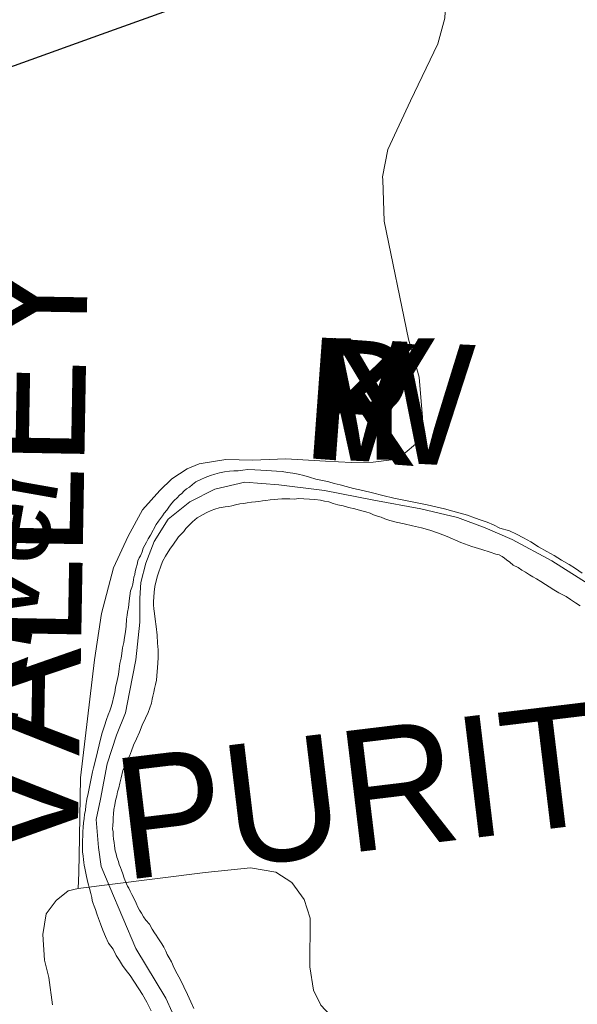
# Model space of a CAD drawing. Header units: feet. Extents: x 92 to 141.3, y -5 to 23.6.
# Tile 74 of 256: x 114.628 to 115.159, y 7.149 to 8.087. Entities that reach past the tile are written whole.
import ezdxf
from ezdxf.enums import TextEntityAlignment as Align

# ---------------------------------------------------------------- set-up
doc = ezdxf.new("R2010")
doc.units = ezdxf.units.FT
doc.header["$MEASUREMENT"] = 0
doc.linetypes.add('CUY - Design$0$DGN1', pattern=[2231.760665, 0, -2231.760665])
doc.linetypes.add('CUY - Design$0$DGN3', pattern=[4463.52133, 2975.680887, -1487.840443])
for name, color, linetype, lineweight in [('CUY - Design$0$GM_X_City_Street', 7, 'Continuous', 0), ('CUY - Design$0$GM_X_Corporation', 7, 'CUY - Design$0$DGN1', 13), ('CUY - Design$0$GM_X_Major_River', 5, 'Continuous', 13), ('CUY - Design$0$GM_X_Major_River_Text', 5, 'Continuous', 0), ('CUY - Design$0$GM_X_State_Route', 1, 'Continuous', 30)]:
    doc.layers.add(name, color=color, linetype=linetype, lineweight=lineweight)
doc.layers.add('TX_X_20', color=7, linetype='Continuous')
doc.styles.add('CUY - Design$0$Styledgn030', font='dgn030.shx')
doc.styles.add('CUY - Design$0$Styledgn031', font='dgn031.shx')

msp = doc.modelspace()

# ---------------------------------------------------------------- linework, layer by layer
at = {"layer": 'CUY - Design$0$GM_X_City_Street', "flags": 128}
for points in [[(114.97384, 7.93455), (114.97375, 7.93734), (114.9788, 7.96347), (115.00034, 8.00978), (115.02647, 8.06404), (115.03289, 8.08843), (115.03427, 8.1131), (115.02602, 8.16537), (115.01282, 8.22581)], [(114.68417, 7.27392), (114.68422, 7.27558), (114.68467, 7.28993), (114.68585, 7.36455), (114.69915, 7.47704), (114.70595, 7.52113), (114.71727, 7.56478), (114.73141, 7.59482), (114.74511, 7.61992), (114.76165, 7.6384), (114.77282, 7.64949), (114.78768, 7.65891), (114.79881, 7.66382), (114.82434, 7.66784), (114.84984, 7.66732), (114.88153, 7.66843), (114.91938, 7.66622), (114.94406, 7.66488), (114.96463, 7.66522), (114.98233, 7.66762), (114.99512, 7.67417), (115.00503, 7.68237), (115.01002, 7.69265), (115.01174, 7.70791), (115.00864, 7.74625), (114.99853, 7.78257), (114.97513, 7.89516), (114.97384, 7.93455)], [(114.6593, 7.14822), (114.65572, 7.17421), (114.65168, 7.19071), (114.65016, 7.21504), (114.65318, 7.23482), (114.66276, 7.2474), (114.67422, 7.25658), (114.6837, 7.25902), (114.68417, 7.27392)], [(114.71642, 7.26311), (114.80483, 7.27415), (114.84796, 7.27871), (114.87205, 7.2745), (114.88712, 7.26468), (114.89905, 7.24854), (114.90466, 7.23066), (114.90431, 7.18437), (114.90781, 7.16206), (114.91482, 7.14768), (114.9278, 7.13366), (114.94848, 7.11226), (114.97688, 7.09052), (114.99687, 7.07334), (115.02092, 7.04682), (115.04546, 7.02227), (115.05779, 7.01453)], [(114.6837, 7.25902), (114.71642, 7.26311)]]:
    msp.add_lwpolyline(points, dxfattribs=at)
at = {"layer": 'CUY - Design$0$GM_X_Corporation', "linetype": 'CUY - Design$0$DGN3', "flags": 128}
msp.add_lwpolyline([(131.23993, 19.51971), (131.25057, 19.21736), (131.25463, 18.74543), (131.80589, 18.75266), (131.81019, 18.38238), (131.81123, 18.2518), (131.81641, 18.20827), (131.84502, 18.15751), (131.86566, 18.12505), (131.85823, 18.05263), (131.73108, 17.94916), (131.73418, 17.79221), (131.89835, 17.74822), (131.90964, 17.7445), (131.91904, 17.74034), (131.92652, 17.73627), (131.93509, 17.73062), (131.94321, 17.72414), (131.94873, 17.71898), (131.95471, 17.71251), (131.9609, 17.70459), (131.96549, 17.6976), (131.96933, 17.69075), (132.02144, 17.58847), (131.95044, 17.533), (131.86311, 17.45709), (131.87979, 17.45324), (131.89094, 17.44917), (131.90171, 17.43933), (131.38918, 16.99856), (131.03043, 16.68824), (131.04286, 16.67552), (131.06094, 16.68511), (131.08522, 16.68897), (131.10624, 16.68909), (131.12604, 16.68425), (131.14175, 16.67608), (131.1579, 16.66215), (131.3522, 16.47961), (131.38278, 16.45757), (131.40646, 16.42875), (131.45073, 16.39722), (131.47927, 16.38005), (131.50406, 16.3674), (131.52597, 16.35391), (131.54212, 16.33997), (131.56161, 16.31944), (131.5774, 16.2956), (131.58908, 16.2709), (131.59622, 16.24866), (131.60171, 16.22434), (131.60518, 16.19424), (131.60252, 16.15461), (131.59946, 16.11457), (131.59713, 16.08814), (131.59972, 16.06752), (131.60808, 16.04694), (131.63682, 15.99387), (131.65597, 15.95891), (131.67298, 15.93837), (131.68623, 15.9273), (131.70566, 15.9171), (131.723, 15.91059), (131.74403, 15.90782), (131.77123, 15.90674), (131.79682, 15.90028), (131.81499, 15.89296), (131.83358, 15.88399), (131.8489, 15.87128), (131.86049, 15.86186), (131.89114, 15.83315), (131.93051, 15.79499), (132.24624, 15.48696), (131.51534, 15.47411), (131.49009, 15.49419), (131.48598, 15.49293), (131.48608, 15.47477), (130.94308, 15.46303), (130.40254, 15.45293), (130.40535, 15.53586), (130.4072, 15.53785), (130.2596, 15.66295), (130.1096, 15.45042), (129.85153, 15.44803), (129.53884, 15.44433), (129.23986, 15.43466), (129.21309, 15.43409), (129.16695, 15.43135), (129.11835, 15.42777), (129.05039, 15.42366), (129.00959, 15.42425), (128.94817, 15.42884), (128.9501, 15.09013), (128.96097, 14.34145), (128.6697, 14.33194), (128.63221, 14.33172), (128.57655, 14.33717), (128.58689, 13.24491), (128.97335, 13.25209), (128.98302, 12.71217), (128.75067, 12.70465), (128.75093, 12.65886), (128.614, 12.46502), (128.61963, 12.12721), (128.31641, 12.11763), (128.31235, 12.0175), (128.32977, 11.67176), (128.86532, 11.50852), (128.86619, 11.12239), (129.35593, 11.06667), (129.36127, 10.79892), (129.38142, 9.94025), (129.82461, 9.94429), (129.83433, 9.45799), (130.09023, 9.45935), (130.0907, 9.40748), (130.07646, 9.40692), (130.07658, 9.39917), (130.08565, 8.85417), (131.59766, 8.86329), (131.60394, 8.31434), (131.60815, 7.76308), (131.05258, 7.75574), (131.05751, 7.24579), (131.2499, 7.15465), (131.25497, 6.61991), (131.11129, 6.61591), (131.11546, 6.40124), (130.54318, 6.39723), (130.37053, 6.39397), (130.35937, 6.80203), (130.22056, 6.80102), (130.21922, 6.91499), (129.97993, 6.91257), (129.97975, 6.88407), (129.64281, 6.88197), (129.6421, 7.18676), (129.42492, 7.19021), (129.41596, 7.69594), (129.04342, 7.68314), (128.71838, 7.68254), (128.38447, 7.6739), (127.68238, 7.65958), (127.68944, 7.11125), (127.15123, 7.10072), (126.98615, 7.09609), (126.80214, 7.08961), (126.67126, 7.0837), (126.66869, 7.35149), (126.6722, 7.62957), (126.48612, 7.62513), (126.48544, 7.61192), (126.50773, 7.60679), (126.5267, 7.60493), (126.5728, 7.60665), (126.53324, 7.57158), (126.52982, 7.54596), (126.52666, 7.53396), (126.51209, 7.5107), (126.3009, 7.50607), (126.29327, 7.47214), (126.16081, 7.46798), (126.0279, 7.45918), (126.02471, 7.60541), (125.67969, 7.59929), (125.66526, 8.12024), (125.66062, 8.35372), (125.60669, 8.35274), (125.60652, 8.36759), (125.50551, 8.45316), (125.50568, 8.47503), (125.33063, 8.47855), (125.32864, 8.50906), (125.32487, 8.55275), (125.32404, 8.7021), (124.43779, 8.65627), (123.94613, 8.63062), (123.94987, 8.40415), (123.95043, 8.39054), (123.94732, 8.33646), (124.02309, 8.2993), (124.02594, 8.26509), (123.91277, 8.14672), (123.85149, 8.17742), (123.7684, 8.09444), (123.75788, 8.07741), (123.75721, 8.0642), (123.7594, 8.05185), (123.76494, 8.0354), (123.77299, 8.01486), (123.77816, 7.99387), (123.77798, 7.97283), (123.77822, 7.95179), (123.77838, 7.93693), (123.78346, 7.9242), (123.79436, 7.9074), (123.81193, 7.882), (123.84906, 7.83948), (123.87278, 7.81663), (123.90435, 7.79262), (123.92172, 7.78538), (123.94023, 7.78763), (123.95946, 7.79898), (123.97786, 7.81073), (123.99908, 7.82787), (124.02615, 7.83723), (124.05122, 7.84244), (124.07511, 7.84187), (124.11182, 7.83607), (124.1482, 7.82367), (124.17136, 7.81442), (124.18802, 7.79727), (124.19197, 7.77503), (124.18561, 7.75474), (124.16588, 7.71451), (124.15302, 7.68591), (124.14752, 7.66192), (124.14569, 7.64086), (124.15627, 7.61539), (124.17921, 7.58964), (124.22501, 7.54391), (124.34514, 7.44285), (124.37666, 7.42297), (124.42757, 7.39958), (124.45611, 7.38791), (124.47797, 7.38526), (124.48946, 7.38868), (124.49598, 7.39453), (124.50405, 7.40946), (124.51451, 7.43144), (124.5262, 7.45467), (124.53553, 7.46715), (124.54202, 7.47629), (124.55879, 7.48637), (124.58372, 7.50355), (124.60132, 7.51364), (124.61856, 7.51795), (124.64453, 7.51616), (124.65939, 7.5126), (124.6636, 7.50439), (124.66877, 7.48423), (124.69238, 7.39742), (124.70787, 7.37448), (124.72694, 7.36272), (124.74677, 7.35674), (124.76615, 7.35488), (124.79413, 7.35724), (124.81761, 7.35625), (124.84482, 7.35282), (124.87826, 7.34534), (124.9035, 7.33447), (124.93089, 7.31536), (124.94924, 7.29492), (124.95809, 7.27686), (124.96122, 7.25462), (124.96162, 7.21872), (124.96415, 7.13871), (124.96318, 7.11435), (124.95962, 7.10153), (124.95396, 7.09157), (124.94376, 7.08362), (124.90656, 7.05847), (124.88859, 7.04508), (124.84821, 7.01082), (124.81239, 6.97248), (124.79165, 6.94874), (124.16501, 6.93923), (124.18203, 6.22416), (124.03095, 6.17502), (124.15904, 6.10158), (123.99749, 6.03963), (123.86752, 5.98833), (123.80159, 5.9662), (123.7355, 5.96356), (123.19637, 5.94431), (122.3458, 5.91087), (121.63801, 5.89281), (121.3365, 5.88578), (120.97942, 5.88059), (120.9799, 6.11963), (120.97784, 6.26505), (121.30185, 6.27137), (121.27931, 7.14838), (121.07175, 7.14907), (121.06035, 7.46874), (120.91332, 7.47049), (120.90707, 7.91895), (120.91409, 7.9545), (120.92993, 8.04792), (120.8998, 8.09093), (120.83269, 8.09022), (120.80694, 8.10975), (120.78083, 8.12433), (120.75483, 8.12942), (120.72728, 8.12582), (120.71168, 8.12153), (120.68876, 8.1085), (120.67365, 8.09761), (120.66681, 8.0831), (120.66537, 8.06452), (120.67308, 8.03737), (120.67783, 8.01761), (120.6825, 8.00528), (120.68151, 7.9834), (120.68341, 7.96114), (120.68987, 7.93563), (120.69832, 7.91591), (120.70469, 7.89865), (120.7099, 7.87519), (120.7114, 7.85127), (120.70877, 7.82855), (120.70201, 7.80702), (120.68938, 7.79451), (120.67137, 7.78483), (120.65125, 7.78007), (120.63196, 7.77409), (120.61558, 7.76567), (120.58403, 7.75172), (120.5652, 7.7412), (120.54882, 7.73278), (120.53607, 7.73099), (120.51838, 7.72956), (120.49825, 7.72564), (120.48057, 7.72339), (120.45584, 7.72519), (120.43807, 7.73078), (120.42854, 7.73604), (120.41897, 7.7446), (120.41395, 7.75198), (120.41225, 7.7565), (120.40715, 7.77089), (120.41226, 7.7924), (120.42523, 7.81069), (120.44197, 7.82407), (120.47598, 7.83928), (120.51326, 7.85619), (120.55179, 7.87269), (120.57387, 7.88695), (120.58448, 7.89531), (120.59133, 7.90941), (120.58944, 7.93085), (120.57794, 7.96498), (120.55711, 7.98621), (120.52036, 7.99573), (120.48942, 7.99993), (120.47209, 8.00305), (120.4482, 8.00363), (120.41899, 8.00166), (120.39514, 7.99811), (120.37049, 7.9929), (120.35649, 7.99316), (120.35374, 8.05461), (120.34864, 8.36566), (120.79225, 8.35675), (120.70411, 9.1389), (120.6744, 9.14437), (120.07681, 8.59125), (120.00118, 8.51961), (119.96231, 8.48501), (119.92751, 8.45297), (119.89148, 8.4209), (119.86232, 8.39516), (119.81239, 8.35745), (119.77786, 8.33284), (119.74581, 8.30827), (119.7284, 8.29266), (119.63737, 8.20834), (119.55848, 8.135), (119.42661, 8.0115), (119.33158, 7.92132), (119.27729, 7.87487), (119.26475, 7.90555), (119.26648, 7.92249), (119.27557, 7.94206), (119.28797, 7.96087), (119.31299, 7.98736), (119.33034, 8.00585), (119.33631, 8.0167), (119.34288, 8.0391), (119.34524, 8.06554), (119.34194, 8.08734), (119.32596, 8.10434), (119.29424, 8.12556), (119.12346, 7.9654), (118.99254, 7.84069), (118.99161, 7.59215), (118.99381, 5.84852), (118.54291, 5.84653), (118.43532, 5.84573), (118.34637, 5.8457), (118.3705, 5.91717), (118.379, 5.96497), (118.38322, 6.00934), (118.38557, 6.08974), (118.36809, 6.09035), (117.7754, 6.11104), (117.72894, 6.11267), (117.6978, 6.11245), (117.67248, 6.11102), (117.65379, 6.10925), (117.6313, 6.10629), (117.60001, 6.10065), (117.58045, 6.0962), (117.56443, 6.09202), (117.54127, 6.08508), (117.51317, 6.07521), (117.48873, 6.06525), (117.46314, 6.05337), (117.43539, 6.0387), (117.41011, 6.02356), (117.38705, 6.00814), (117.32085, 5.94295), (117.23374, 5.94298), (117.23009, 5.94983), (116.99262, 5.95333), (116.97435, 5.93963), (116.47384, 5.95348), (116.32771, 5.94325), (116.04276, 5.95703), (115.91124, 5.95021), (115.8477, 5.83484), (115.669, 5.83398), (115.49211, 5.83224), (115.49355, 5.82196), (115.51673, 5.79479), (115.52856, 5.75832), (115.54169, 5.69672), (115.56823, 5.56032), (115.57251, 5.53071), (115.56609, 5.50089), (115.54788, 5.4201), (115.52838, 5.36403), (115.50102, 5.30945), (115.44633, 5.22009), (114.86993, 4.2747), (114.84069, 4.23531), (114.81431, 4.19377), (114.60335, 3.97677), (114.58881, 3.96499), (114.57426, 3.94766), (114.56408, 3.93747), (114.45795, 3.93933), (114.36056, 3.73965), (114.35556, 3.7364), (114.35105, 3.72716), (114.34877, 3.71544), (114.28571, 3.71875), (114.28716, 3.80205), (114.21341, 3.80591), (114.21587, 3.87622), (114.07607, 3.8811), (114.07658, 3.89549), (114.04289, 3.89726), (113.93959, 3.82493), (113.94069, 3.88766), (113.85503, 3.89215), (113.8519, 3.83258), (113.80606, 3.83418), (113.80592, 3.82595), (113.74897, 3.82794), (113.75178, 3.98878), (113.60637, 3.98624), (113.62639, 4.04787), (113.50298, 4.04571), (113.48296, 3.98409), (113.47109, 3.93978), (113.42165, 3.95395), (113.41207, 3.91819), (113.4615, 3.90401), (113.45831, 3.89209), (113.45075, 3.8834), (113.40932, 3.90829), (113.39477, 3.89375), (113.38711, 3.86301), (113.37315, 3.87173), (113.35279, 3.87681), (113.35358, 3.92205), (113.32274, 3.92313), (113.32205, 3.88302), (113.26395, 3.89047), (113.24309, 3.89267), (113.22854, 3.89344), (113.22146, 3.89315), (113.20519, 3.89038), (113.16845, 3.87506), (113.11984, 3.85822), (113.10886, 3.85375), (113.11139, 3.84639), (113.08737, 3.81876), (113.07009, 3.78485), (113.06039, 3.76305), (113.04078, 3.82718), (113.02957, 3.8231), (113.04485, 3.77314), (113.03014, 3.73274), (113.01368, 3.7194), (113.0003, 3.74256), (112.98192, 3.76786), (112.97514, 3.76798), (112.95859, 3.78186), (112.94861, 3.81084), (112.95793, 3.81248), (112.92863, 3.87531), (112.94219, 3.88668), (112.87231, 4.01103), (112.85178, 4.07265), (112.8506, 4.20852), (112.86718, 4.27883), (112.89601, 4.33334), (112.92997, 4.37122), (112.96293, 4.41564), (113.20045, 4.63139), (113.35026, 4.72728), (113.34297, 4.79922), (113.29914, 4.80265), (113.28454, 4.8746), (113.32108, 4.91912), (113.37956, 5.00132), (113.3857, 5.01219), (113.38191, 4.79482), (113.57604, 4.95772), (113.57304, 4.96173), (113.5698, 4.96585), (113.56523, 4.97136), (113.56165, 4.97545), (113.55661, 4.98088), (113.53917, 4.99893), (113.55284, 5.01998), (113.58091, 5.00442), (113.58285, 5.00828), (113.58487, 5.01276), (113.58755, 5.0197), (113.58973, 5.02671), (113.59065, 5.0303), (113.59145, 5.0339), (113.59207, 5.03716), (113.59284, 5.04232), (113.59353, 5.05004), (113.5937, 5.05572), (114.02934, 5.63384), (114.01401, 5.67179), (114.01889, 5.67397), (114.00995, 5.69609), (114.03567, 5.72272), (114.04137, 5.73391), (114.07936, 5.78816), (114.0993, 5.81278), (114.1077, 5.82795), (114.21714, 5.83294), (114.38907, 5.83338), (114.44045, 5.83233), (114.59284, 5.99067), (114.62765, 6.06755), (114.60072, 6.07215), (114.5138, 6.07404), (114.48545, 6.09203), (114.47721, 6.09186), (114.45742, 6.09311), (114.45616, 6.13639), (114.33259, 6.13721), (114.3368, 6.04779), (114.27551, 5.93767), (114.18865, 5.93592), (114.20453, 5.96635), (114.2247, 6.00924), (114.24575, 6.04967), (114.25356, 6.07127), (114.25799, 6.09776), (114.25858, 6.15221), (114.25205, 6.21271), (114.2466, 6.28148), (114.24593, 6.33674), (114.24509, 6.35899), (114.24843, 6.39907), (114.25043, 6.42303), (114.26067, 6.46861), (114.27536, 6.51798), (114.29335, 6.56701), (114.31684, 6.60832), (114.33522, 6.63756), (114.35174, 6.65646), (114.3631, 6.66494), (114.37982, 6.67352), (114.40113, 6.67931), (114.42783, 6.68273), (114.45905, 6.68708), (114.48992, 6.68811), (114.51035, 6.69636), (114.53697, 6.70432), (114.58031, 6.72045), (114.61178, 6.73263), (114.62811, 6.74039), (114.64114, 6.74766), (114.66269, 6.76212), (114.67571, 6.77022), (114.68785, 6.78119), (114.70607, 6.79764), (114.72803, 6.81169), (114.77647, 6.84112), (114.80045, 6.85769), (114.82058, 6.88161), (114.82973, 6.89788), (114.83467, 6.91902), (114.83191, 6.95526), (114.82443, 7.00089), (114.80593, 7.0628), (114.78986, 7.10537), (114.76707, 7.15441), (114.73856, 7.20168), (114.71394, 7.26017), (114.70574, 7.27981), (114.70291, 7.2979), (114.70074, 7.32467), (114.70489, 7.34413), (114.71124, 7.37767), (114.72018, 7.40507), (114.72883, 7.42628), (114.73256, 7.44616), (114.73855, 7.4768), (114.74238, 7.51276), (114.74235, 7.53586), (114.74329, 7.55073), (114.74829, 7.56897), (114.75612, 7.58975), (114.7693, 7.61106), (114.78998, 7.62756), (114.81405, 7.63959), (114.84234, 7.64634), (114.87493, 7.6437), (114.91827, 7.63839), (114.96541, 7.62902), (115.01005, 7.62085), (115.04522, 7.61248), (115.07136, 7.60269), (115.09711, 7.59166), (115.13498, 7.57139), (115.1696, 7.5494), (115.21605, 7.51156), (115.26591, 7.4676), (115.28803, 7.45279), (115.31042, 7.4454), (115.33437, 7.44217), (115.35539, 7.44136), (115.37509, 7.44464), (115.43981, 7.46285), (115.46105, 7.47194), (115.48302, 7.48599), (115.51301, 7.51093), (115.53595, 7.53861), (115.55758, 7.56998), (115.57827, 7.60711), (115.59242, 7.64204), (115.5986, 7.6632), (115.60164, 7.67604), (115.60006, 7.69375), (115.59687, 7.70977), (115.58777, 7.73269), (115.5729, 7.75631), (115.55509, 7.78235), (115.52381, 7.82379), (115.51148, 7.84375), (115.49827, 7.86658), (115.48959, 7.88951), (115.48187, 7.92647), (115.47887, 7.95363), (115.47832, 7.98167), (115.48189, 8.03124), (115.48451, 8.06593), (115.48888, 8.11634), (115.49433, 8.13253), (115.50298, 8.15374), (115.51328, 8.17498), (115.52659, 8.18969), (115.54493, 8.19954), (115.57729, 8.20844), (115.62083, 8.21468), (115.67428, 8.21946), (115.73389, 8.2252), (115.7638, 8.23281), (115.79646, 8.2479), (115.81839, 8.2636), (115.84224, 8.28718), (115.86105, 8.31519), (115.88457, 8.35526), (115.92694, 8.44272), (115.95151, 8.4927), (115.98314, 8.53953), (116.01049, 8.57308), (116.03963, 8.59964), (116.07611, 8.62966), (116.0924, 8.63906), (116.11244, 8.64647), (116.13701, 8.65398), (116.16035, 8.66105), (116.17497, 8.67165), (116.1833, 8.6879), (116.1878, 8.71068), (116.18284, 8.73285), (116.17238, 8.76274), (116.16009, 8.78065), (116.14833, 8.79237), (116.12873, 8.80476), (116.10033, 8.82523), (116.08226, 8.84383), (116.0649, 8.86823), (116.03194, 8.91129), (116.00567, 8.94911), (115.98227, 8.98782), (115.94989, 9.04326), (115.91314, 9.11181), (115.9024, 9.13469), (115.89865, 9.15854), (115.90029, 9.18002), (115.90851, 9.20245), (115.92493, 9.22629), (115.94068, 9.24228), (115.9537, 9.25037), (115.96677, 9.25641), (115.98114, 9.25835), (116.00657, 9.26381), (116.04352, 9.26991), (116.08131, 9.27521), (116.1064, 9.27695), (116.16192, 9.28095), (116.19065, 9.28607), (116.22471, 9.29252), (116.25743, 9.30432), (116.2864, 9.3181), (116.3072, 9.32883), (116.33003, 9.34083), (116.34456, 9.35597), (116.35696, 9.37519), (116.36038, 9.38969), (116.35326, 9.41718), (116.33894, 9.4338), (116.31549, 9.45354), (116.27924, 9.4755), (116.23903, 9.48871), (116.21095, 9.49268), (116.18665, 9.49261), (116.16205, 9.48675), (116.13624, 9.47964), (116.10398, 9.46538), (116.07104, 9.44409), (116.04791, 9.4259), (116.02038, 9.40142), (115.99773, 9.37994), (115.98279, 9.36479), (115.95511, 9.34774), (115.93014, 9.34022), (115.9034, 9.33845), (115.86507, 9.33974), (115.83621, 9.34122), (115.81404, 9.33789), (115.77828, 9.33429), (115.7224, 9.32698), (115.68337, 9.32207), (115.66114, 9.32162), (115.60022, 9.31998), (115.5669, 9.31766), (115.5451, 9.3164), (115.51469, 9.31249), (115.48434, 9.30611), (115.45889, 9.30147), (115.42724, 9.29836), (115.39798, 9.29942), (115.3682, 9.30583), (115.33747, 9.31883), (115.30581, 9.33757), (115.27984, 9.35973), (115.2613, 9.38122), (115.24404, 9.40067), (115.23659, 9.42403), (115.2299, 9.45029), (115.2212, 9.49548), (115.21367, 9.54399), (115.21165, 9.58437), (115.21477, 9.61495), (115.22091, 9.63817), (115.23163, 9.65859), (115.24665, 9.67003), (115.27241, 9.67962), (115.31306, 9.68621), (115.35097, 9.68532), (115.39063, 9.6787), (115.41515, 9.66764), (115.44094, 9.65414), (115.46647, 9.63321), (115.50708, 9.59938), (115.53046, 9.58294), (115.55213, 9.57018), (115.57536, 9.56157), (115.6125, 9.55737), (115.65659, 9.55661), (115.79459, 9.55526), (116.01587, 9.54939), (116.0801, 9.55073), (116.22689, 9.55303), (116.29829, 9.5354), (116.32139, 9.52745), (116.36018, 9.50385), (116.38575, 9.54733), (116.66217, 9.54381), (116.66389, 9.70963), (117.21481, 9.69554), (117.25716, 9.69737), (117.39061, 9.69523), (117.44987, 9.69912), (117.59348, 9.70226), (117.68385, 9.70696), (117.75813, 9.71561), (117.81825, 9.72609), (117.84121, 9.73416), (118.10247, 9.74665), (118.19937, 9.74971), (118.22569, 9.74755), (118.28728, 9.73293), (118.34152, 9.71655), (118.35633, 9.71132), (118.38421, 9.69563), (118.39898, 9.68373), (118.99566, 10.02729), (118.99547, 10.23171), (118.99234, 10.42917), (118.99394, 10.72874), (118.99132, 11.02145), (118.99419, 11.13033), (118.98921, 11.33204), (118.99866, 11.3293), (119.04168, 11.32343), (119.06563, 11.32853), (119.08493, 11.33402), (119.09226, 11.35098), (119.15197, 11.36827), (119.19606, 11.35482), (119.29316, 11.32403), (119.31526, 11.30371), (119.3162, 11.28309), (119.33565, 11.27084), (119.33373, 11.24525), (119.35359, 11.23465), (119.44157, 11.21293), (119.46421, 11.22049), (119.49355, 11.21119), (119.52173, 11.18868), (119.62767, 11.1828), (119.68883, 11.1786), (119.7153, 11.16639), (119.7421, 11.16862), (119.79582, 11.1504), (119.82349, 11.14562), (119.86844, 11.14673), (119.88832, 11.13242), (119.91231, 11.12143), (119.92674, 11.12235), (119.97505, 11.11357), (119.9944, 11.11989), (120.02125, 11.11263), (120.03373, 11.09249), (120.04863, 11.08516), (120.06016, 11.08771), (120.08518, 11.08101), (120.10126, 11.08316), (120.11039, 11.07496), (120.11951, 11.06758), (120.17116, 11.05547), (120.25962, 11.02995), (120.27285, 11.02507), (120.28522, 11.02596), (120.30297, 11.02482), (120.32815, 11.02248), (120.36986, 11.01735), (120.39006, 11.01994), (120.40656, 11.02003), (120.42098, 11.02382), (120.43249, 11.03049), (120.45186, 11.03473), (120.48193, 11.04316), (120.49962, 11.05151), (120.51028, 11.06272), (120.51061, 11.07511), (120.50889, 11.08707), (120.51255, 11.09453), (120.52866, 11.09255), (120.56044, 11.08984), (120.59214, 11.1024), (120.67263, 11.16272), (120.67952, 11.18382), (120.67764, 11.22139), (120.66959, 11.25561), (120.65715, 11.26463), (120.64428, 11.2786), (120.6327, 11.28266), (120.62768, 11.29378), (120.63293, 11.31157), (120.65421, 11.341), (120.94839, 11.47435), (120.96744, 11.46372), (121.02605, 11.32737), (121.31977, 11.46857), (121.27379, 11.56493), (121.28903, 11.56915), (121.31503, 11.56888), (121.33856, 11.56612), (121.33968, 11.58553), (121.36361, 11.58567), (121.37431, 11.59109), (121.37946, 11.55891), (121.41726, 11.58473), (121.42317, 11.62894), (121.70333, 11.83035), (121.71124, 11.818), (121.77727, 11.81672), (121.78931, 11.80481), (121.79976, 11.78215), (121.81385, 11.77274), (121.83776, 11.77617), (121.85049, 11.78574), (121.86731, 11.80152), (121.8731, 11.79866), (121.89323, 11.81281), (121.89739, 11.8083), (121.89988, 11.80542), (121.96071, 11.84416), (121.90748, 11.91158), (121.91404, 11.91905), (121.93338, 11.92659), (121.95026, 11.93288), (121.9745, 11.94912), (122.01568, 11.96297), (122.0449, 11.97511), (122.06957, 11.98928), (122.11542, 12.01556), (122.15982, 12.03163), (122.1939, 12.04968), (122.22377, 12.07718), (122.23795, 12.10703), (122.24828, 12.25121), (122.28848, 12.27674), (122.31985, 12.2737), (122.34577, 12.28095), (122.3769, 12.30557), (122.40513, 12.33224), (122.41391, 12.3467), (122.40893, 12.36332), (122.42282, 12.37262), (122.49883, 12.26307), (122.51151, 12.2707), (122.51287, 12.28889), (122.44974, 12.39203), (122.52843, 12.4527), (122.60246, 12.33858), (122.63955, 12.36806), (122.56916, 12.48677), (122.61902, 12.51769), (122.69833, 12.4086), (122.73868, 12.4402), (122.66228, 12.54808), (122.91878, 12.74281), (122.99271, 12.63488), (123.02619, 12.6577), (122.95135, 12.77056), (123.01095, 12.81195), (123.09316, 12.70208), (123.11347, 12.72263), (123.03404, 12.83914), (123.05448, 12.85144), (123.13257, 12.74151), (123.20311, 12.79545), (123.16246, 12.86051), (123.1784, 12.87025), (123.22499, 12.79454), (123.18135, 12.76207), (123.208, 12.72076), (123.25332, 12.7516), (123.28958, 12.70299), (123.31043, 12.7157), (123.34385, 12.79427), (123.31993, 12.81952), (123.31596, 12.83557), (123.30784, 12.85321), (123.30132, 12.87418), (123.28612, 12.89543), (123.22283, 12.95725), (123.22034, 12.98447), (123.22263, 13.0221), (123.27616, 13.10143), (124.54795, 13.89257), (124.57064, 13.89152), (124.57606, 13.89505), (124.62282, 13.88552), (124.63639, 13.8626), (124.6429, 13.84246), (124.64652, 13.82227), (124.64343, 13.80901), (124.61654, 13.81314), (124.58923, 13.79125), (124.58083, 13.7746), (124.5968, 13.75667), (124.63483, 13.77831), (124.64476, 13.77681), (124.64402, 13.77184), (124.59992, 13.74184), (124.6088, 13.72835), (124.65757, 13.74974), (124.66846, 13.71355), (124.71584, 13.74442), (124.71389, 13.7634), (124.73626, 13.75795), (124.87658, 13.8621), (124.86399, 13.98005), (124.85314, 14.01334), (124.88085, 14.03607), (124.90359, 14.00708), (124.98734, 14.06081), (125.02388, 14.02047), (125.04921, 14.01094), (125.08035, 13.99861), (125.21657, 14.07502), (125.22042, 14.09284), (125.20719, 14.09429), (125.20047, 14.10122), (125.2189, 14.11058), (125.22082, 14.1197), (125.19917, 14.13176), (125.11382, 14.10032), (125.10275, 14.06958), (125.10595, 14.05022), (125.07789, 14.0502), (125.0685, 14.09591), (125.09078, 14.12186), (125.26055, 14.21696), (125.28205, 14.18837), (125.29306, 14.17077), (125.35821, 14.20026), (125.35406, 14.33238), (125.41134, 14.3634), (125.44514, 14.36598), (125.45806, 14.35791), (125.49178, 14.36545), (125.51193, 14.36988), (125.52823, 14.35691), (125.54029, 14.37733), (125.4921, 14.42369), (125.78152, 14.6247), (125.71791, 14.68033), (125.69101, 14.68529), (125.66719, 14.70393), (125.733, 14.74375), (125.84557, 14.61947), (125.92404, 14.69419), (125.95146, 14.70824), (125.97327, 14.73831), (125.99121, 14.75221), (126.04135, 14.68729), (126.156, 14.7704), (126.11755, 14.82724), (126.11907, 14.837), (126.13503, 14.85199), (126.1906, 14.96189), (126.32866, 15.07165), (126.45257, 15.17187), (126.48151, 15.14257), (126.47132, 15.13456), (126.45164, 15.15203), (126.34454, 15.06118), (126.38054, 15.02909), (126.40258, 15.04471), (126.42432, 15.02727), (126.61294, 15.18215), (126.55488, 15.25233), (126.52229, 15.25183), (126.46856, 15.23078), (126.44679, 15.22425), (126.42924, 15.23762), (126.445, 15.25892), (126.45885, 15.27029), (126.45689, 15.29009), (126.4845, 15.29216), (126.50413, 15.30402), (126.52449, 15.32085), (126.55826, 15.32591), (126.67547, 15.19508), (126.73998, 15.24858), (126.75889, 15.25617), (126.79562, 15.25236), (126.82778, 15.25387), (126.85727, 15.27766), (126.88718, 15.30104), (126.91048, 15.32519), (126.94157, 15.35518), (126.96172, 15.37098), (126.95746, 15.00974), (127.03257, 15.0605), (127.06749, 15.0805), (127.28917, 15.22576), (127.59704, 15.43051), (127.67996, 15.48504), (127.7165, 15.50877), (127.76207, 15.53791), (127.81422, 15.56833), (128.11687, 15.75039), (128.17929, 15.78707), (128.30245, 15.86618), (128.28915, 15.88674), (128.44865, 15.9884), (128.46878, 15.96206), (128.93648, 16.24415), (128.93525, 16.67295), (128.99309, 16.71745), (128.97858, 16.73429), (129.01956, 16.7729), (129.04745, 16.79453), (129.06386, 16.80741), (129.08767, 16.82323), (129.09069, 16.87113), (129.10303, 16.87491), (129.10343, 16.94796), (129.11456, 16.94803), (129.11447, 17.03511), (129.28632, 17.03897), (129.28446, 17.14049), (129.22933, 17.1963), (129.20388, 17.17063), (128.95177, 17.43756), (129.14556, 17.62445), (129.22524, 17.54806), (129.26601, 17.55799), (129.28552, 17.58587), (129.29798, 17.61697), (129.29872, 17.62524), (129.29034, 17.63672), (129.33699, 17.63721), (129.36011, 17.59905), (129.39166, 17.58245), (129.51155, 17.64484), (129.52517, 17.64457), (129.54646, 17.66173), (129.56357, 17.68297), (129.57418, 17.69464), (129.59229, 17.69979), (129.60537, 17.7119), (129.61914, 17.73641), (129.64527, 17.76394), (129.67152, 17.7795), (129.69895, 17.80127), (129.70987, 17.82244), (129.80008, 17.91796), (129.82547, 17.93639), (129.94004, 18.07015), (129.96254, 18.08938), (129.97836, 18.11639), (129.99986, 18.15171), (130.01563, 18.18243), (130.0365, 18.19917), (130.06462, 18.23291), (130.09785, 18.29066), (130.12478, 18.32026), (130.15226, 18.33748), (130.17925, 18.3613), (130.19468, 18.38541), (130.22005, 18.40591), (130.24093, 18.42264), (130.26379, 18.44683), (130.28947, 18.43884), (130.32756, 18.50531), (130.33518, 18.52603), (130.34029, 18.54962), (130.3537, 18.56958), (130.36539, 18.59571), (130.3764, 18.60136), (130.39989, 18.5742), (130.43409, 18.58034), (130.47069, 18.59352), (130.48616, 18.61392), (130.51029, 18.63523), (130.5195, 18.66134), (130.52529, 18.69897), (130.55191, 18.71865), (130.56647, 18.74688), (130.59116, 18.75416), (130.60168, 18.77409), (130.63527, 18.79881), (130.66174, 18.83211), (130.72556, 18.92527), (130.75616, 18.95821), (130.79867, 18.99829), (130.84281, 19.03921), (130.87296, 19.07627), (130.89423, 19.09467), (130.90876, 19.12578), (130.95766, 19.18492), (130.96222, 19.22171), (131.02839, 19.28805), (131.06662, 19.30249), (131.10039, 19.34909), (131.13742, 19.39943), (131.15767, 19.43556), (131.19005, 19.45737), (131.21845, 19.50391), (131.23993, 19.51971)], dxfattribs=at)
at = {"layer": 'CUY - Design$0$GM_X_Corporation', "flags": 128}
msp.add_lwpolyline([(115.45889, 9.30147), (115.48434, 9.30611), (115.51469, 9.31249), (115.5451, 9.3164), (115.5669, 9.31766), (115.60022, 9.31998), (115.66114, 9.32162), (115.68337, 9.32207), (115.7224, 9.32698), (115.77828, 9.33429), (115.81404, 9.33789), (115.83621, 9.34122), (115.86507, 9.33974), (115.9034, 9.33845), (115.93014, 9.34022), (115.95511, 9.34774), (115.98279, 9.36479), (115.99773, 9.37994), (116.02038, 9.40142), (116.04791, 9.4259), (116.07104, 9.44409), (116.10398, 9.46538), (116.13624, 9.47964), (116.16205, 9.48675), (116.18665, 9.49261), (116.21095, 9.49268), (116.23903, 9.48871), (116.27924, 9.4755), (116.31549, 9.45354), (116.33894, 9.4338), (116.35326, 9.41718), (116.36038, 9.38969), (116.35696, 9.37519), (116.34456, 9.35597), (116.33003, 9.34083), (116.3072, 9.32883), (116.2864, 9.3181), (116.25743, 9.30432), (116.22471, 9.29252), (116.19065, 9.28607), (116.16192, 9.28095), (116.1064, 9.27695), (116.08131, 9.27521), (116.04352, 9.26991), (116.00657, 9.26381), (115.98114, 9.25835), (115.96677, 9.25641), (115.9537, 9.25037), (115.94068, 9.24228), (115.92493, 9.22629), (115.90851, 9.20245), (115.90029, 9.18002), (115.89865, 9.15854), (115.9024, 9.13469), (115.91314, 9.11181), (115.94989, 9.04326), (115.98227, 8.98782), (116.00567, 8.94911), (116.03194, 8.91129), (116.0649, 8.86823), (116.08226, 8.84383), (116.10033, 8.82523), (116.12873, 8.80476), (116.14833, 8.79237), (116.16009, 8.78065), (116.17238, 8.76274), (116.18284, 8.73285), (116.1878, 8.71068), (116.1833, 8.6879), (116.17497, 8.67165), (116.16035, 8.66105), (116.13701, 8.65398), (116.11244, 8.64647), (116.0924, 8.63906), (116.07611, 8.62966), (116.03963, 8.59964), (116.01049, 8.57308), (115.98314, 8.53953), (115.95151, 8.4927), (115.92694, 8.44272), (115.88457, 8.35526), (115.86105, 8.31519), (115.84224, 8.28718), (115.81839, 8.2636), (115.79646, 8.2479), (115.7638, 8.23281), (115.73389, 8.2252), (115.67428, 8.21946), (115.62083, 8.21468), (115.57729, 8.20844), (115.54493, 8.19954), (115.52659, 8.18969), (115.51328, 8.17498), (115.50298, 8.15374), (115.49433, 8.13253), (115.48888, 8.11634), (115.48451, 8.06593), (115.48189, 8.03124), (115.47832, 7.98167), (115.47887, 7.95363), (115.48187, 7.92647), (115.48959, 7.88951), (115.49827, 7.86658), (115.51148, 7.84375), (115.52381, 7.82379), (115.55509, 7.78235), (115.5729, 7.75631), (115.58777, 7.73269), (115.59687, 7.70977), (115.60006, 7.69375), (115.60164, 7.67604), (115.5986, 7.6632), (115.59242, 7.64204), (115.57827, 7.60711), (115.55758, 7.56998), (115.53595, 7.53861), (115.51301, 7.51093), (115.48302, 7.48599), (115.46105, 7.47194), (115.43981, 7.46285), (115.37509, 7.44464), (115.35539, 7.44136), (115.33437, 7.44217), (115.31042, 7.4454), (115.28803, 7.45279), (115.26591, 7.4676), (115.21605, 7.51156), (115.1696, 7.5494), (115.13498, 7.57139), (115.09711, 7.59166), (115.07136, 7.60269), (115.04522, 7.61248), (115.01005, 7.62085), (114.96541, 7.62902), (114.91827, 7.63839), (114.87493, 7.6437), (114.84234, 7.64634), (114.81405, 7.63959), (114.78998, 7.62756), (114.7693, 7.61106), (114.75612, 7.58975), (114.74829, 7.56897), (114.74329, 7.55073), (114.74235, 7.53586), (114.74238, 7.51276), (114.73855, 7.4768), (114.73256, 7.44616), (114.72883, 7.42628), (114.72018, 7.40507), (114.71124, 7.37767), (114.70489, 7.34413), (114.70074, 7.32467), (114.70291, 7.2979), (114.70574, 7.27981), (114.71394, 7.26017), (114.73856, 7.20168), (114.76707, 7.15441), (114.78986, 7.10537), (114.80593, 7.0628), (114.82443, 7.00089), (114.83191, 6.95526), (114.83467, 6.91902), (114.82973, 6.89788), (114.82058, 6.88161), (114.80045, 6.85769), (114.77647, 6.84112), (114.72803, 6.81169), (114.70607, 6.79764), (114.68785, 6.78119), (114.67571, 6.77022), (114.66269, 6.76212), (114.64114, 6.74766), (114.62811, 6.74039), (114.61178, 6.73263), (114.58031, 6.72045), (114.53697, 6.70432), (114.51035, 6.69636), (114.48992, 6.68811), (114.45905, 6.68708), (114.42783, 6.68273), (114.40113, 6.67931), (114.37982, 6.67352), (114.3631, 6.66494), (114.35174, 6.65646), (114.33522, 6.63756), (114.31684, 6.60832), (114.29335, 6.56701), (114.27536, 6.51798), (114.26067, 6.46861), (114.25043, 6.42303), (114.24843, 6.39907), (114.24509, 6.35899), (114.24593, 6.33674), (114.2466, 6.28148), (114.25205, 6.21271), (114.25858, 6.15221), (114.25799, 6.09776), (114.25356, 6.07127), (114.24575, 6.04967), (114.2247, 6.00924), (114.20453, 5.96635), (114.18865, 5.93592), (114.18138, 5.92835), (114.16001, 5.90483), (114.13699, 5.88127), (114.07004, 5.82775), (113.40537, 5.82612), (113.11292, 5.82725), (113.07726, 5.79766), (113.01927, 5.74802), (113.0385, 7.21738), (113.04979, 8.02809), (113.05323, 8.17376), (113.94427, 8.16489), (113.94459, 8.24929), (113.94721, 8.92588), (114.07332, 8.97215), (114.18001, 9.01661), (114.27256, 9.06021), (114.36911, 9.10176), (114.50576, 9.15926), (114.50147, 8.48583), (114.96497, 8.47783), (114.95778, 8.56957), (114.95002, 8.76201), (115.45883, 8.75254), (115.45876, 8.92617), (115.47401, 8.92524), (115.4734, 8.95698), (115.51662, 8.95826), (115.51065, 8.9899), (115.49969, 9.02391), (115.48574, 9.0426), (115.46398, 9.06031), (115.4598, 9.06352), (115.45927, 9.20356), (115.45889, 9.30147)], dxfattribs=at)
at = {"layer": 'CUY - Design$0$GM_X_Major_River', "flags": 128}
for points in [[(114.69086, 7.33778), (114.69199, 7.344), (114.69312, 7.34939), (114.69539, 7.36058), (114.69654, 7.36556), (114.69728, 7.37011), (114.69845, 7.37385), (114.6992, 7.37758), (114.69997, 7.38048), (114.70074, 7.3838), (114.70495, 7.40122), (114.70649, 7.40744), (114.70884, 7.41409), (114.7108, 7.41991), (114.71236, 7.42448), (114.71394, 7.42823), (114.71511, 7.43197), (114.71627, 7.43653), (114.71742, 7.44109), (114.71857, 7.44566), (114.71931, 7.45063), (114.72084, 7.45726), (114.72196, 7.46306), (114.72269, 7.46844), (114.72342, 7.47341), (114.72457, 7.47839), (114.72531, 7.48294), (114.72603, 7.48832), (114.72718, 7.4933), (114.72791, 7.49827), (114.72864, 7.50365), (114.72936, 7.50903), (114.72965, 7.51564), (114.73041, 7.51937), (114.73077, 7.52227), (114.73151, 7.52683), (114.73187, 7.52972), (114.73222, 7.53303), (114.73295, 7.538), (114.73369, 7.54256), (114.73487, 7.54588), (114.73563, 7.5492), (114.73638, 7.55334), (114.73675, 7.55583), (114.73753, 7.55832), (114.73788, 7.56121), (114.73906, 7.56454), (114.73982, 7.56786), (114.74059, 7.57118), (114.74177, 7.57409), (114.74297, 7.57617), (114.74456, 7.57992), (114.74573, 7.58324), (114.74733, 7.58617), (114.74893, 7.58909), (114.75052, 7.59242), (114.75251, 7.59576), (114.75811, 7.60578), (114.76011, 7.60912), (114.76213, 7.61163), (114.76414, 7.61415), (114.76575, 7.61666), (114.76817, 7.61959), (114.77018, 7.62252), (114.7726, 7.62587), (114.77502, 7.62881), (114.77786, 7.63134), (114.78029, 7.63386), (114.78232, 7.63555), (114.78435, 7.63766), (114.78678, 7.63977), (114.78964, 7.64147), (114.79248, 7.644), (114.79574, 7.64654), (114.80065, 7.6487), (114.80474, 7.65085), (114.80966, 7.65259), (114.81377, 7.65391), (114.81828, 7.65523), (114.82322, 7.65615), (114.82775, 7.65665), (114.83187, 7.65714), (114.836, 7.65722), (114.84053, 7.65772), (114.84547, 7.65823), (114.85208, 7.65794), (114.85787, 7.65764), (114.86283, 7.65732), (114.86779, 7.65701), (114.87275, 7.65669), (114.87812, 7.65638), (114.88309, 7.65565), (114.88805, 7.65492), (114.89344, 7.65378), (114.89883, 7.65265), (114.90423, 7.6511), (114.91004, 7.64914), (114.91791, 7.64764), (114.92247, 7.64649), (114.92746, 7.64494), (114.93326, 7.64381)], [(114.93326, 7.64381), (114.92746, 7.64494), (114.92247, 7.64649), (114.91791, 7.64764), (114.91004, 7.64914), (114.90423, 7.6511), (114.89883, 7.65265), (114.89344, 7.65378), (114.88805, 7.65492), (114.88309, 7.65565), (114.87812, 7.65638), (114.87275, 7.65669), (114.86779, 7.65701), (114.86283, 7.65732), (114.85787, 7.65764), (114.85208, 7.65794), (114.84547, 7.65823), (114.84053, 7.65772), (114.836, 7.65722), (114.83187, 7.65714), (114.82775, 7.65665), (114.82322, 7.65615), (114.81828, 7.65523), (114.81377, 7.65391), (114.80966, 7.65259), (114.80474, 7.65085), (114.80065, 7.6487), (114.79574, 7.64654), (114.79248, 7.644), (114.78964, 7.64147), (114.78678, 7.63977), (114.78435, 7.63766), (114.78232, 7.63555), (114.78029, 7.63386), (114.77786, 7.63134), (114.77502, 7.62881), (114.7726, 7.62587), (114.77018, 7.62252), (114.76817, 7.61959), (114.76575, 7.61666), (114.76414, 7.61415), (114.76213, 7.61163), (114.76011, 7.60912), (114.75811, 7.60578), (114.75251, 7.59576), (114.75052, 7.59242), (114.74893, 7.58909), (114.74733, 7.58617), (114.74573, 7.58324), (114.74456, 7.57992), (114.74297, 7.57617), (114.74177, 7.57409), (114.74059, 7.57118), (114.73982, 7.56786), (114.73906, 7.56454), (114.73788, 7.56121), (114.73753, 7.55832), (114.73675, 7.55583), (114.73638, 7.55334), (114.73563, 7.5492), (114.73487, 7.54588), (114.73369, 7.54256), (114.73295, 7.538), (114.73222, 7.53303), (114.73187, 7.52972), (114.73151, 7.52683), (114.73077, 7.52227), (114.73041, 7.51937), (114.72965, 7.51564), (114.72936, 7.50903), (114.72864, 7.50365), (114.72791, 7.49827), (114.72718, 7.4933), (114.72603, 7.48832), (114.72531, 7.48294), (114.72457, 7.47839), (114.72342, 7.47341), (114.72269, 7.46844), (114.72196, 7.46306), (114.72084, 7.45726), (114.71931, 7.45063), (114.71857, 7.44566), (114.71742, 7.44109), (114.71627, 7.43653), (114.71511, 7.43197), (114.71394, 7.42823), (114.71236, 7.42448), (114.7108, 7.41991), (114.70884, 7.41409), (114.70649, 7.40744), (114.70495, 7.40122), (114.70074, 7.3838), (114.69997, 7.38048), (114.6992, 7.37758), (114.69845, 7.37385), (114.69728, 7.37011), (114.69654, 7.36556), (114.69539, 7.36058), (114.69312, 7.34939), (114.69199, 7.344), (114.69086, 7.33778)], [(114.93326, 7.64381), (114.93907, 7.64227), (114.94612, 7.64034), (114.95483, 7.63844), (114.96395, 7.63614), (114.97391, 7.63344), (114.98427, 7.63116), (115.01618, 7.62476), (115.02447, 7.62285), (115.03276, 7.62095), (115.04065, 7.61862), (115.0477, 7.61669), (115.05475, 7.61476), (115.0614, 7.61241), (115.06764, 7.61005), (115.07345, 7.6081), (115.07928, 7.60573), (115.08553, 7.60255), (115.09466, 7.59984), (115.10133, 7.59666), (115.108, 7.59307), (115.11508, 7.58949), (115.12219, 7.58467), (115.13012, 7.58029), (115.13721, 7.57629), (115.14431, 7.57189), (115.1514, 7.5679), (115.15766, 7.56389), (115.16394, 7.55946)], [(115.16394, 7.55946), (115.15766, 7.56389), (115.1514, 7.5679), (115.14431, 7.57189), (115.13721, 7.57629), (115.13012, 7.58029), (115.12219, 7.58467), (115.11508, 7.58949), (115.108, 7.59307), (115.10133, 7.59666), (115.09466, 7.59984), (115.08553, 7.60255), (115.07928, 7.60573), (115.07345, 7.6081), (115.06764, 7.61005), (115.0614, 7.61241), (115.05475, 7.61476), (115.0477, 7.61669), (115.04065, 7.61862), (115.03276, 7.62095), (115.02447, 7.62285), (115.01618, 7.62476), (114.98427, 7.63116), (114.97391, 7.63344), (114.96395, 7.63614), (114.95483, 7.63844), (114.94612, 7.64034), (114.93907, 7.64227), (114.93326, 7.64381)], [(114.82384, 7.62272), (114.82714, 7.6232), (114.83002, 7.62367), (114.83372, 7.62456), (114.83783, 7.62547), (114.84153, 7.62595), (114.84483, 7.62643), (114.84894, 7.62733), (114.85265, 7.62741), (114.85595, 7.62788), (114.85924, 7.62836), (114.86253, 7.62883), (114.86665, 7.62932), (114.87778, 7.63036), (114.88149, 7.63043), (114.88521, 7.6305), (114.88934, 7.63017), (114.89387, 7.63067), (114.89883, 7.63035), (114.9042, 7.63004), (114.90916, 7.62973), (114.91454, 7.629), (114.91827, 7.62825), (114.92241, 7.6275), (114.92657, 7.62593), (114.93114, 7.62478), (114.93611, 7.62363), (114.94109, 7.62208), (114.94731, 7.62096), (114.9527, 7.61941), (114.95768, 7.61786), (114.96183, 7.6167), (114.96517, 7.61511), (114.9689, 7.61394), (114.97223, 7.61277), (114.97597, 7.61119), (114.98054, 7.60962), (114.98676, 7.60809), (114.99422, 7.60658), (115.0021, 7.60467), (115.0108, 7.60277), (115.01869, 7.60045), (115.027, 7.59771), (115.03531, 7.59457), (115.04822, 7.58863), (115.05861, 7.58511), (115.06816, 7.58199), (115.07605, 7.57966), (115.08145, 7.5777), (115.08477, 7.57694), (115.08769, 7.57534), (115.08978, 7.57373), (115.09188, 7.57212), (115.0948, 7.57011), (115.09816, 7.56729), (115.10274, 7.5649), (115.1065, 7.56249), (115.10984, 7.56049), (115.1136, 7.55809), (115.11694, 7.55609), (115.12028, 7.55409), (115.12445, 7.55169), (115.13699, 7.54367), (115.14158, 7.54087), (115.14867, 7.53729), (115.15285, 7.53448), (115.15745, 7.53127), (115.16204, 7.52847)], [(114.82384, 7.62272), (114.82714, 7.6232), (114.83002, 7.62367), (114.83372, 7.62456), (114.83783, 7.62547), (114.84153, 7.62595), (114.84483, 7.62643), (114.84894, 7.62733), (114.85265, 7.62741), (114.85595, 7.62788), (114.85924, 7.62836), (114.86253, 7.62883), (114.86665, 7.62932), (114.87778, 7.63036), (114.88149, 7.63043), (114.88521, 7.6305), (114.88934, 7.63017), (114.89387, 7.63067), (114.89883, 7.63035), (114.9042, 7.63004), (114.90916, 7.62973), (114.91454, 7.629), (114.91827, 7.62825), (114.92241, 7.6275), (114.92657, 7.62593), (114.93114, 7.62478), (114.93611, 7.62363), (114.94109, 7.62208), (114.94731, 7.62096), (114.9527, 7.61941), (114.95768, 7.61786), (114.96183, 7.6167), (114.96517, 7.61511), (114.9689, 7.61394), (114.97223, 7.61277), (114.97597, 7.61119), (114.98054, 7.60962), (114.98676, 7.60809), (114.99422, 7.60658), (115.0021, 7.60467), (115.0108, 7.60277), (115.01869, 7.60045), (115.027, 7.59771), (115.03531, 7.59457), (115.04822, 7.58863), (115.05861, 7.58511), (115.06816, 7.58199), (115.07605, 7.57966), (115.08145, 7.5777), (115.08477, 7.57694), (115.08769, 7.57534), (115.08978, 7.57373), (115.09188, 7.57212), (115.0948, 7.57011), (115.09816, 7.56729), (115.10274, 7.5649), (115.1065, 7.56249), (115.10984, 7.56049), (115.1136, 7.55809), (115.11694, 7.55609), (115.12028, 7.55409), (115.12445, 7.55169), (115.13699, 7.54367), (115.14158, 7.54087), (115.14867, 7.53729), (115.15285, 7.53448), (115.15745, 7.53127), (115.16204, 7.52847)], [(114.75967, 7.21194), (114.75797, 7.21439), (114.75628, 7.21683), (114.75415, 7.22009), (114.75158, 7.225), (114.74821, 7.22865), (114.74609, 7.23191), (114.74396, 7.23559), (114.74225, 7.23844), (114.74055, 7.2413), (114.73883, 7.24499), (114.7371, 7.24908), (114.73496, 7.25317), (114.73325, 7.25644), (114.73196, 7.2593), (114.73068, 7.26134), (114.72982, 7.26339), (114.72765, 7.26872), (114.72634, 7.27282), (114.72503, 7.27651), (114.72416, 7.27897), (114.72287, 7.28184), (114.72199, 7.28471), (114.72067, 7.28881), (114.71978, 7.2921), (114.71891, 7.29497), (114.71841, 7.2995), (114.71793, 7.3028), (114.71746, 7.30609), (114.71698, 7.3098), (114.71692, 7.3131), (114.71645, 7.31598), (114.71681, 7.31888), (114.71715, 7.32301), (114.71708, 7.32631), (114.71743, 7.33004), (114.71776, 7.33417), (114.7185, 7.33873), (114.71925, 7.34287), (114.72041, 7.34743), (114.72116, 7.35116), (114.72233, 7.3549), (114.72348, 7.35947), (114.72463, 7.36444), (114.72615, 7.37149), (114.72853, 7.37649), (114.73051, 7.38107), (114.7325, 7.38524), (114.73447, 7.39023), (114.73643, 7.39563), (114.73921, 7.40147), (114.74198, 7.40812), (114.74474, 7.41478), (114.74792, 7.42145), (114.7503, 7.42686), (114.75187, 7.43102), (114.75344, 7.43559), (114.75419, 7.43932), (114.75496, 7.44223), (114.75572, 7.44596), (114.75648, 7.44969), (114.75723, 7.45342), (114.7584, 7.45757), (114.75974, 7.47369), (114.76006, 7.47907), (114.75992, 7.4865), (114.75939, 7.49268), (114.75883, 7.50051), (114.75785, 7.50875), (114.7569, 7.51575), (114.75638, 7.52111), (114.75589, 7.52564), (114.7554, 7.52935), (114.75534, 7.53265), (114.75568, 7.53678), (114.75601, 7.54133), (114.75673, 7.54671), (114.75826, 7.55335), (114.75943, 7.55708), (114.7606, 7.56082), (114.76216, 7.56539), (114.76413, 7.5708), (114.76692, 7.57581), (114.76932, 7.57998), (114.77174, 7.58333), (114.77375, 7.58626), (114.77576, 7.58919), (114.77737, 7.59128), (114.77938, 7.59421), (114.78181, 7.59673), (114.78424, 7.59926), (114.78625, 7.60219), (114.78949, 7.60514), (114.79273, 7.6085), (114.7972, 7.61231), (114.8021, 7.61529), (114.80619, 7.61743), (114.81029, 7.61916), (114.81398, 7.62047), (114.81808, 7.62179), (114.82384, 7.62272)], [(114.75967, 7.21194), (114.75797, 7.21439), (114.75628, 7.21683), (114.75415, 7.22009), (114.75158, 7.225), (114.74821, 7.22865), (114.74609, 7.23191), (114.74396, 7.23559), (114.74225, 7.23844), (114.74055, 7.2413), (114.73883, 7.24499), (114.7371, 7.24908), (114.73496, 7.25317), (114.73325, 7.25644), (114.73196, 7.2593), (114.73068, 7.26134), (114.72982, 7.26339), (114.72765, 7.26872), (114.72634, 7.27282), (114.72503, 7.27651), (114.72416, 7.27897), (114.72287, 7.28184), (114.72199, 7.28471), (114.72067, 7.28881), (114.71978, 7.2921), (114.71891, 7.29497), (114.71841, 7.2995), (114.71793, 7.3028), (114.71746, 7.30609), (114.71698, 7.3098), (114.71692, 7.3131), (114.71645, 7.31598), (114.71681, 7.31888), (114.71715, 7.32301), (114.71708, 7.32631), (114.71743, 7.33004), (114.71776, 7.33417), (114.7185, 7.33873), (114.71925, 7.34287), (114.72041, 7.34743), (114.72116, 7.35116), (114.72233, 7.3549), (114.72348, 7.35947), (114.72463, 7.36444), (114.72615, 7.37149), (114.72853, 7.37649), (114.73051, 7.38107), (114.7325, 7.38524), (114.73447, 7.39023), (114.73643, 7.39563), (114.73921, 7.40147), (114.74198, 7.40812), (114.74474, 7.41478), (114.74792, 7.42145), (114.7503, 7.42686), (114.75187, 7.43102), (114.75344, 7.43559), (114.75419, 7.43932), (114.75496, 7.44223), (114.75572, 7.44596), (114.75648, 7.44969), (114.75723, 7.45342), (114.7584, 7.45757), (114.75974, 7.47369), (114.76006, 7.47907), (114.75992, 7.4865), (114.75939, 7.49268), (114.75883, 7.50051), (114.75785, 7.50875), (114.7569, 7.51575), (114.75638, 7.52111), (114.75589, 7.52564), (114.7554, 7.52935), (114.75534, 7.53265), (114.75568, 7.53678), (114.75601, 7.54133), (114.75673, 7.54671), (114.75826, 7.55335), (114.75943, 7.55708), (114.7606, 7.56082), (114.76216, 7.56539), (114.76413, 7.5708), (114.76692, 7.57581), (114.76932, 7.57998), (114.77174, 7.58333), (114.77375, 7.58626), (114.77576, 7.58919), (114.77737, 7.59128), (114.77938, 7.59421), (114.78181, 7.59673), (114.78424, 7.59926), (114.78625, 7.60219), (114.78949, 7.60514), (114.79273, 7.6085), (114.7972, 7.61231), (114.8021, 7.61529), (114.80619, 7.61743), (114.81029, 7.61916), (114.81398, 7.62047), (114.81808, 7.62179), (114.82384, 7.62272)], [(114.75312, 7.14246), (114.74926, 7.15064), (114.74499, 7.15799), (114.7331, 7.17593), (114.72929, 7.18081), (114.7259, 7.1857), (114.72293, 7.19018), (114.71995, 7.19508), (114.71694, 7.20122), (114.7127, 7.20692), (114.7097, 7.21305), (114.70711, 7.21919), (114.70493, 7.22534), (114.70319, 7.23027), (114.70145, 7.23477), (114.70014, 7.23888), (114.69884, 7.24216), (114.69797, 7.24462), (114.69709, 7.24749), (114.69662, 7.25037), (114.69573, 7.25407), (114.6944, 7.259), (114.69305, 7.26475), (114.6917, 7.27051), (114.69079, 7.27503), (114.68991, 7.27831), (114.68944, 7.2812), (114.68898, 7.28367), (114.68893, 7.28655), (114.68846, 7.28985), (114.68796, 7.29397), (114.68789, 7.29768), (114.68783, 7.3014), (114.68776, 7.30511), (114.6881, 7.30883), (114.68802, 7.31296), (114.68835, 7.31751), (114.68869, 7.32164), (114.68943, 7.32579), (114.68978, 7.32951), (114.69053, 7.33365), (114.69086, 7.33778)], [(114.69086, 7.33778), (114.69053, 7.33365), (114.68978, 7.32951), (114.68943, 7.32579), (114.68869, 7.32164), (114.68835, 7.31751), (114.68802, 7.31296), (114.6881, 7.30883), (114.68776, 7.30511), (114.68783, 7.3014), (114.68789, 7.29768), (114.68796, 7.29397), (114.68846, 7.28985), (114.68893, 7.28655), (114.68898, 7.28367), (114.68944, 7.2812), (114.68991, 7.27831), (114.69079, 7.27503), (114.6917, 7.27051), (114.69305, 7.26475), (114.6944, 7.259), (114.69573, 7.25407), (114.69662, 7.25037), (114.69709, 7.24749), (114.69797, 7.24462), (114.69884, 7.24216), (114.70014, 7.23888), (114.70145, 7.23477), (114.70319, 7.23027), (114.70493, 7.22534), (114.70711, 7.21919), (114.7097, 7.21305), (114.7127, 7.20692), (114.71694, 7.20122), (114.71995, 7.19508), (114.72293, 7.19018), (114.7259, 7.1857), (114.72929, 7.18081), (114.7331, 7.17593), (114.74499, 7.15799), (114.74926, 7.15064), (114.75312, 7.14246)], [(114.79395, 7.14448), (114.79094, 7.15103), (114.78793, 7.15799), (114.78448, 7.16535), (114.78106, 7.17189), (114.77806, 7.17762), (114.77507, 7.18292), (114.77248, 7.18907), (114.77035, 7.19274), (114.76864, 7.19601), (114.76734, 7.19929), (114.7652, 7.20297), (114.76349, 7.20624), (114.76138, 7.20909), (114.75967, 7.21194)], [(114.79395, 7.14448), (114.79094, 7.15103), (114.78793, 7.15799), (114.78448, 7.16535), (114.78106, 7.17189), (114.77806, 7.17762), (114.77507, 7.18292), (114.77248, 7.18907), (114.77035, 7.19274), (114.76864, 7.19601), (114.76734, 7.19929), (114.7652, 7.20297), (114.76349, 7.20624), (114.76138, 7.20909), (114.75967, 7.21194)]]:
    msp.add_lwpolyline(points, dxfattribs=at)
at = {"layer": 'CUY - Design$0$GM_X_State_Route', "flags": 128}
for points in [[(114.7058, 8.07336), (114.88862, 8.13923)], [(114.55557, 8.01923), (114.7058, 8.07336)]]:
    msp.add_lwpolyline(points, dxfattribs=at)

# ---------------------------------------------------------------- texts
at = {"layer": 'CUY - Design$0$GM_X_Major_River_Text', "style": 'CUY - Design$0$Styledgn031'}
msp.add_text('River', height=0.08234, rotation=79.99121, dxfattribs=at).set_placement((114.58267, 7.41363), align=Align.MIDDLE_LEFT)
at = {"layer": 'TX_X_20', "style": 'CUY - Design$0$Styledgn030'}
for s, rotation, p in [('VALLEY', 88.99739, (114.68284, 7.2821)), ('P', 355.81708, (114.89491, 7.66965)), ('K', 355.79913, (114.90213, 7.66912)), ('W', 357.20269, (114.91142, 7.66844)), ('Y', 359.92329, (114.9237, 7.66785)), ('PURITAS', 6.88185, (114.72709, 7.26688))]:
    msp.add_text(s, height=0.1157, rotation=rotation, dxfattribs=at).set_placement(p)

doc.saveas('drawing.dxf')
